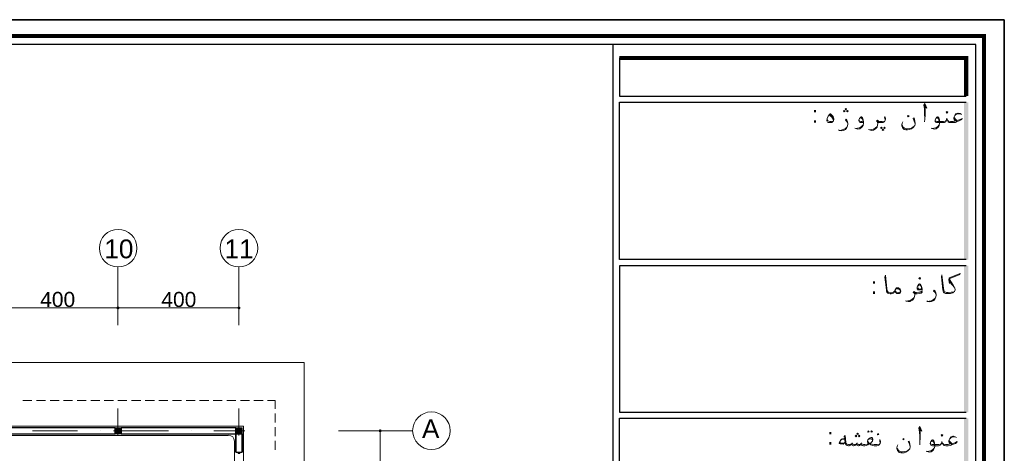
# Model space of a CAD drawing. Header units: metres. Extents: x 5.7 to 89.8, y 4 to 63.5.
# Tile 25 of 25: x 57.2 to 89.8, y 49.2 to 63.5. Entities that reach past the tile are written whole.
import ezdxf

# ---------------------------------------------------------------- set-up
doc = ezdxf.new("R2010")
doc.units = ezdxf.units.M
doc.header["$MEASUREMENT"] = 0
for name, color, linetype in [('PDF3_ax', 7, 'Continuous'), ('PDF3_column', 7, 'Continuous'), ('PDF3_dim', 7, 'Continuous'), ('PDF3_furn', 7, 'Continuous'), ('PDF3_KADR', 7, 'Continuous'), ('PDF3_khatchin', 7, 'Continuous'), ('PDF3_Layer5', 7, 'Continuous'), ('PDF3_Text', 7, 'Continuous'), ('PDF3_textt', 7, 'Continuous'), ('PDF3_W', 7, 'Continuous'), ('PDF3_wall', 7, 'Continuous'), ('PDF3_WIN', 7, 'Continuous')]:
    doc.layers.add(name, color=color, linetype=linetype)
doc.styles.add('PDF Arial', font='arial.ttf')
doc.styles.add('PDF B Mitra', font='BMITRA.TTF')

msp = doc.modelspace()

# ---------------------------------------------------------------- linework, layer by layer
at = {"layer": 'PDF3_ax', "lineweight": 9}
for points in [[(60.468, 55.299), (60.468, 53.383)], [(64.465, 55.299), (64.465, 53.383)], [(60.468, 50.638), (60.468, 49.886)], [(64.465, 50.638), (64.465, 49.886)], [(57.636, 49.896), (59.129, 49.896)], [(59.88, 49.896), (59.88, 49.896)], [(60.632, 49.896), (62.134, 49.896)], [(62.885, 49.896), (62.885, 49.896)], [(63.637, 49.896), (64.667, 49.896)], [(67.759, 49.896), (70.215, 49.896)]]:
    msp.add_lwpolyline(points, dxfattribs=at)
for centre in [(60.473, 55.93), (64.47, 55.93), (70.836, 49.901)]:
    msp.add_circle(centre, 0.621, dxfattribs=at)
at = {"layer": 'PDF3_column', "lineweight": 18}
for points in [[(60.622, 49.896), (60.323, 49.896)], [(60.372, 49.973), (60.391, 49.992)], [(60.372, 49.944), (60.42, 49.992)], [(60.372, 49.906), (60.458, 49.992)], [(60.372, 49.867), (60.391, 49.896), (60.468, 49.973), (60.497, 49.992)], [(60.372, 49.838), (60.429, 49.896), (60.468, 49.935), (60.526, 49.992)], [(60.372, 49.8), (60.468, 49.896), (60.564, 49.992)], [(60.4, 49.8), (60.468, 49.867), (60.497, 49.896), (60.574, 49.963)], [(60.439, 49.8), (60.468, 49.829), (60.535, 49.896), (60.574, 49.935)], [(60.468, 50.05), (60.468, 49.742)], [(60.468, 49.896), (60.468, 49.896)], [(60.468, 49.8), (60.574, 49.896)], [(60.506, 49.8), (60.574, 49.858)], [(64.619, 49.896), (64.32, 49.896)], [(64.369, 49.973), (64.388, 49.992)], [(64.369, 49.944), (64.426, 49.992)], [(64.369, 49.906), (64.455, 49.992)], [(64.369, 49.867), (64.397, 49.896), (64.465, 49.973), (64.494, 49.992)], [(64.369, 49.838), (64.426, 49.896), (64.465, 49.935), (64.532, 49.992)], [(64.369, 49.8), (64.465, 49.896), (64.561, 49.992)], [(64.397, 49.8), (64.465, 49.867), (64.503, 49.896), (64.571, 49.963)], [(64.436, 49.8), (64.465, 49.829), (64.532, 49.896), (64.571, 49.935)], [(64.465, 50.05), (64.465, 49.742)], [(64.465, 49.896), (64.465, 49.896)], [(64.474, 49.8), (64.571, 49.896)], [(64.503, 49.8), (64.571, 49.858)], [(60.545, 49.8), (60.574, 49.829)], [(64.542, 49.8), (64.571, 49.829)]]:
    msp.add_lwpolyline(points, dxfattribs=at)
for points in [[(60.574, 49.8), (60.372, 49.8), (60.372, 49.992), (60.574, 49.992)], [(64.571, 49.8), (64.369, 49.8), (64.369, 49.992), (64.571, 49.992)]]:
    msp.add_lwpolyline(points, close=True, dxfattribs=at)
at = {"layer": 'PDF3_dim', "lineweight": 20}
for points in [[(60.372, 53.96), (56.567, 53.96)], [(64.369, 53.96), (60.574, 53.96)], [(64.465, 53.633), (64.465, 54.018)], [(68.857, 49.896), (69.194, 49.896)], [(69.136, 43.597), (69.136, 49.8)]]:
    msp.add_lwpolyline(points, dxfattribs=at)
msp.add_lwpolyline([(60.468, 54.018), (60.468, 53.633)], close=True, dxfattribs=at)
at = {"layer": 'PDF3_furn', "lineweight": 9}
msp.add_lwpolyline([(58.715, 28.341), (58.715, 17.343), (15.769, 17.343), (15.769, 52.15), (66.622, 52.15), (66.622, 28.341)], close=True, dxfattribs=at)
at = {"layer": 'PDF3_KADR', "lineweight": 25}
for points in [[(5.695, 4.013), (89.785, 4.013), (89.785, 63.476), (5.695, 63.476)], [(5.695, 63.476), (89.785, 63.476), (89.785, 4.013), (5.695, 4.013)], [(6.514, 4.832), (88.841, 4.832), (88.841, 62.657), (6.514, 62.657)]]:
    msp.add_lwpolyline(points, close=True, dxfattribs=at)
at = {"layer": 'PDF3_KADR', "lineweight": 0, "const_width": 0.135}
msp.add_lwpolyline([(6.235, 62.937), (6.235, 4.552), (89.111, 4.552), (89.111, 62.937)], close=True, dxfattribs=at)
at = {"layer": 'PDF3_KADR', "lineweight": 25}
for points in [[(76.851, 4.832), (76.851, 62.657)], [(77.053, 62.214), (77.053, 60.953), (88.524, 60.953)], [(88.524, 55.55), (77.053, 55.55), (77.053, 60.75), (88.524, 60.75)], [(88.524, 55.347), (77.053, 55.347), (77.053, 50.512), (88.524, 50.512)], [(88.524, 45.292), (77.053, 45.292), (77.053, 50.31), (88.524, 50.31)]]:
    msp.add_lwpolyline(points, dxfattribs=at)
at = {"layer": 'PDF3_KADR', "lineweight": 0, "const_width": 0.135}
msp.add_lwpolyline([(88.524, 60.953), (88.524, 62.214), (77.053, 62.214)], dxfattribs=at)
at = {"layer": 'PDF3_KADR', "transparency": 33554559}
for points in [[(88.456, 55.55), (88.591, 55.55), (88.456, 60.75)], [(88.591, 55.55), (88.456, 60.75), (88.591, 60.75)], [(88.456, 50.512), (88.591, 50.512), (88.456, 55.347)], [(88.591, 50.512), (88.456, 55.347), (88.591, 55.347)], [(88.456, 45.292), (88.591, 45.292), (88.456, 50.31)], [(88.591, 45.292), (88.456, 50.31), (88.591, 50.31)]]:
    msp.add_solid(points, dxfattribs=at)
at = {"layer": 'PDF3_khatchin', "lineweight": 13}
for points in [[(57.318, 50.898), (57.617, 50.898)], [(57.771, 50.898), (58.07, 50.898)], [(58.224, 50.898), (58.522, 50.898)], [(58.667, 50.898), (58.965, 50.898)], [(59.12, 50.898), (59.418, 50.898)], [(59.572, 50.898), (59.871, 50.898)], [(60.015, 50.898), (60.323, 50.898)], [(60.468, 50.898), (60.766, 50.898)], [(60.921, 50.898), (61.219, 50.898)], [(61.373, 50.898), (61.672, 50.898)], [(61.816, 50.898), (62.115, 50.898)], [(62.269, 50.898), (62.567, 50.898)], [(62.722, 50.898), (63.02, 50.898)], [(63.165, 50.898), (63.473, 50.898)], [(63.617, 50.898), (63.916, 50.898)], [(64.07, 50.898), (64.369, 50.898)], [(64.523, 50.898), (64.821, 50.898)], [(64.966, 50.898), (65.274, 50.898)], [(65.418, 50.898), (65.669, 50.898)]]:
    msp.add_lwpolyline(points, dxfattribs=at)
at = {"layer": 'PDF3_khatchin', "lineweight": 18}
for points in [[(65.669, 50.618), (65.669, 50.898)], [(65.669, 50.166), (65.669, 50.474)], [(65.669, 49.723), (65.669, 50.021)], [(65.669, 49.27), (65.669, 49.569)]]:
    msp.add_lwpolyline(points, dxfattribs=at)
at = {"layer": 'PDF3_Layer5', "lineweight": 13}
for points in [[(64.32, 49.549), (64.32, 36.345), (64.619, 36.345), (64.619, 50.05), (56.269, 50.05)], [(56.702, 49.742), (64.118, 49.742)]]:
    msp.add_lwpolyline(points, dxfattribs=at)
msp.add_arc((64.123, 49.554), 0.197, 0.0055, 90, dxfattribs=at)
at = {"layer": 'PDF3_textt', "lineweight": 20}
for points in [[(87.137, 60.635), (87.223, 60.558), (87.156, 60.712), (87.127, 60.654), (87.146, 60.539), (87.146, 60.394), (87.156, 60.192), (87.146, 60.105)], [(87.156, 60.192), (87.166, 60.336), (87.166, 60.567), (87.156, 60.673)], [(83.987, 60.317), (84.026, 60.298), (84.074, 60.269), (84.103, 60.221), (84.132, 60.173), (84.132, 60.144)], [(84.016, 60.346), (84.064, 60.307), (84.103, 60.259), (84.122, 60.23)], [(85.114, 60.086), (85.085, 60.076), (85.047, 60.076), (85.018, 60.086), (84.999, 60.095), (84.979, 60.115), (84.97, 60.134), (84.97, 60.153), (84.999, 60.211), (85.037, 60.259), (85.047, 60.269), (85.066, 60.269), (85.095, 60.24), (85.114, 60.173), (85.124, 60.105), (85.124, 60.047), (85.114, 59.98), (85.076, 59.922), (85.008, 59.874), (84.941, 59.864), (84.873, 59.884), (84.844, 59.893)], [(85.846, 60.153), (85.846, 60.182), (85.836, 60.211), (85.817, 60.24), (85.836, 60.278), (85.846, 60.25), (85.856, 60.211), (85.856, 60.192), (85.846, 60.153), (85.836, 60.124), (85.817, 60.105), (85.779, 60.086), (85.731, 60.076), (85.663, 60.076), (85.634, 60.076), (85.605, 60.086), (85.605, 60.047), (85.596, 59.99), (85.576, 59.932), (85.528, 59.874), (85.461, 59.826), (85.393, 59.816), (85.326, 59.835), (85.297, 59.855)], [(88.129, 60.269), (88.138, 60.23), (88.167, 60.192), (88.225, 60.144), (88.321, 60.182), (88.389, 60.211), (88.379, 60.182), (88.331, 60.153), (88.215, 60.105), (88.167, 60.086), (88.09, 60.076), (88.061, 60.076), (88.003, 60.076), (87.965, 60.086), (87.926, 60.105), (87.917, 60.124), (87.898, 60.173), (87.888, 60.221), (87.878, 60.173), (87.859, 60.124), (87.849, 60.105), (87.811, 60.086), (87.772, 60.076), (87.715, 60.076), (87.57, 60.076), (87.541, 60.086), (87.522, 60.095), (87.503, 60.115), (87.493, 60.134), (87.493, 60.153), (87.522, 60.211), (87.551, 60.259), (87.57, 60.269), (87.589, 60.269), (87.618, 60.24), (87.637, 60.173), (87.647, 60.105), (87.647, 60.047), (87.628, 59.98), (87.599, 59.922), (87.532, 59.874), (87.464, 59.864), (87.387, 59.884), (87.368, 59.893)], [(88.369, 60.346), (88.321, 60.375), (88.264, 60.394), (88.244, 60.394), (88.186, 60.365), (88.148, 60.317), (88.119, 60.25), (88.119, 60.211), (88.129, 60.173), (88.158, 60.124), (88.138, 60.124), (88.09, 60.115), (88.061, 60.115), (88.003, 60.115), (87.946, 60.124), (87.926, 60.134), (87.907, 60.163)], [(88.148, 60.307), (88.186, 60.346), (88.254, 60.365), (88.302, 60.365), (88.35, 60.356)], [(84.112, 60.124), (84.055, 60.115), (84.016, 60.115), (83.978, 60.124), (83.939, 60.144), (83.929, 60.211)], [(84.613, 60.038), (84.594, 60.076), (84.565, 60.124), (84.527, 60.163), (84.556, 60.192), (84.575, 60.153), (84.604, 60.105), (84.613, 60.047), (84.613, 60.028), (84.604, 59.97), (84.575, 59.912), (84.536, 59.855), (84.469, 59.816), (84.401, 59.807), (84.334, 59.816), (84.305, 59.835)], [(84.334, 59.816), (84.392, 59.826), (84.459, 59.845), (84.527, 59.884), (84.575, 59.932), (84.604, 59.97)], [(84.999, 60.211), (85.018, 60.221), (85.037, 60.23), (85.056, 60.23), (85.085, 60.201), (85.104, 60.153), (85.114, 60.124), (85.124, 60.047), (85.114, 59.999), (85.066, 59.951), (84.999, 59.903), (84.931, 59.893), (84.883, 59.884)], [(85.114, 60.124), (85.076, 60.115), (85.037, 60.115), (85.008, 60.124), (84.989, 60.134), (84.979, 60.163)], [(85.336, 59.835), (85.384, 59.845), (85.451, 59.864), (85.519, 59.893), (85.576, 59.951), (85.596, 59.99)], [(85.605, 60.047), (85.596, 60.076), (85.586, 60.105), (85.557, 60.124), (85.586, 60.153), (85.625, 60.124), (85.653, 60.115), (85.663, 60.115), (85.74, 60.115), (85.817, 60.124), (85.836, 60.124)], [(85.634, 60.095), (85.596, 60.115), (85.576, 60.134)], [(86.838, 60.038), (86.809, 60.124), (86.771, 60.211), (86.8, 60.23), (86.828, 60.124), (86.838, 60.047), (86.838, 60.028), (86.828, 59.98), (86.819, 59.97), (86.771, 59.912), (86.713, 59.874), (86.636, 59.845), (86.578, 59.835), (86.53, 59.835), (86.472, 59.855), (86.443, 59.884), (86.414, 59.912), (86.395, 59.97), (86.395, 59.999), (86.405, 60.057), (86.424, 60.105)], [(86.405, 59.999), (86.414, 59.97), (86.443, 59.922), (86.482, 59.893), (86.53, 59.874), (86.568, 59.874), (86.655, 59.884), (86.713, 59.893), (86.761, 59.922), (86.819, 59.97)], [(87.522, 60.211), (87.541, 60.221), (87.56, 60.23), (87.58, 60.23), (87.609, 60.201), (87.618, 60.153), (87.628, 60.124), (87.647, 60.047), (87.628, 59.999), (87.589, 59.951), (87.522, 59.903), (87.455, 59.893), (87.397, 59.884)], [(87.869, 60.163), (87.849, 60.134), (87.83, 60.124), (87.772, 60.115), (87.715, 60.115), (87.56, 60.115), (87.532, 60.124), (87.512, 60.134), (87.503, 60.163)], [(88.206, 60.115), (88.167, 60.163), (88.129, 60.211)], [(88.138, 54.5), (88.081, 54.48), (88.023, 54.471), (87.926, 54.461), (87.888, 54.461), (87.878, 54.461), (87.849, 54.471), (87.811, 54.49), (87.792, 54.509), (87.782, 54.538), (87.772, 54.596), (87.724, 55.049), (87.705, 54.981), (87.753, 54.558), (87.763, 54.509), (87.772, 54.48), (87.801, 54.452), (87.84, 54.432), (87.878, 54.432), (87.888, 54.432), (87.926, 54.432), (88.003, 54.432), (88.081, 54.452), (88.109, 54.471), (88.138, 54.5), (88.158, 54.548), (88.158, 54.567), (88.148, 54.606), (88.09, 54.712), (87.965, 54.914), (88.312, 55.058), (88.321, 55.097), (87.965, 54.952), (87.946, 54.885), (87.975, 54.76), (87.965, 54.914)], [(86.154, 54.5), (86.135, 54.461), (86.125, 54.442), (86.097, 54.432), (86.048, 54.423), (86.019, 54.423), (86.01, 54.423), (85.971, 54.432), (85.933, 54.442), (85.904, 54.471), (85.894, 54.509), (85.885, 54.548), (85.836, 54.972), (85.856, 55.039), (85.904, 54.586), (85.914, 54.529), (85.923, 54.509), (85.942, 54.48), (85.971, 54.461), (86.01, 54.452), (86.019, 54.452), (86.058, 54.452), (86.116, 54.471), (86.145, 54.5), (86.164, 54.519)], [(87.069, 54.586), (87.04, 54.567), (87.011, 54.558), (86.973, 54.548), (86.944, 54.548), (86.915, 54.558), (86.906, 54.577), (86.906, 54.586), (86.906, 54.644), (86.925, 54.692), (86.954, 54.741), (86.983, 54.75), (86.992, 54.75), (87.011, 54.741), (87.04, 54.692), (87.06, 54.635), (87.069, 54.586), (87.069, 54.548), (87.06, 54.509), (87.002, 54.48), (86.963, 54.471), (86.877, 54.461), (86.857, 54.461)], [(86.925, 54.673), (86.963, 54.712), (86.992, 54.721), (87.011, 54.692), (87.05, 54.635), (87.05, 54.606), (87.04, 54.586), (87.021, 54.586), (86.992, 54.577), (86.963, 54.577), (86.944, 54.586), (86.925, 54.615)], [(87.975, 54.856), (88.042, 54.76)], [(87.975, 54.818), (88.081, 54.692), (88.148, 54.606)], [(86.183, 54.558), (86.202, 54.586), (86.231, 54.586), (86.26, 54.586), (86.289, 54.586), (86.299, 54.577), (86.328, 54.548), (86.347, 54.509), (86.347, 54.5), (86.328, 54.461), (86.308, 54.452), (86.27, 54.461), (86.202, 54.49), (86.174, 54.519)], [(87.069, 54.5), (87.069, 54.471), (87.04, 54.442), (86.983, 54.432), (86.906, 54.423), (86.877, 54.423), (86.848, 54.423), (86.828, 54.432), (86.828, 54.384), (86.819, 54.336), (86.79, 54.269), (86.751, 54.211), (86.674, 54.172), (86.607, 54.163), (86.54, 54.182), (86.52, 54.192)], [(86.828, 54.394), (86.819, 54.423), (86.8, 54.442), (86.771, 54.461), (86.8, 54.5), (86.838, 54.461), (86.867, 54.452), (86.877, 54.452)], [(86.848, 54.432), (86.819, 54.452), (86.79, 54.48)], [(87.532, 54.384), (87.512, 54.432), (87.483, 54.471), (87.445, 54.509), (87.464, 54.538), (87.493, 54.509), (87.522, 54.452), (87.532, 54.403), (87.532, 54.375), (87.522, 54.326), (87.493, 54.269), (87.455, 54.201), (87.377, 54.163), (87.31, 54.153), (87.243, 54.172), (87.223, 54.192)], [(86.549, 54.182), (86.597, 54.192), (86.674, 54.201), (86.742, 54.24), (86.79, 54.288), (86.819, 54.336)], [(87.252, 54.172), (87.3, 54.182), (87.377, 54.192), (87.445, 54.23), (87.493, 54.278), (87.522, 54.326)], [(86.973, 49.963), (87.06, 49.886), (86.992, 50.041), (86.963, 49.983), (86.983, 49.867), (86.992, 49.723), (86.992, 49.52), (86.992, 49.434)], [(86.992, 49.52), (87.002, 49.665), (87.002, 49.896), (86.992, 50.012)], [(84.498, 49.636), (84.43, 49.636), (84.411, 49.626), (84.392, 49.617), (84.344, 49.549), (84.324, 49.492), (84.324, 49.482), (84.353, 49.463), (84.45, 49.453), (84.459, 49.453), (84.517, 49.511)], [(84.498, 49.626), (84.421, 49.617), (84.392, 49.597), (84.344, 49.54), (84.344, 49.53), (84.353, 49.511), (84.382, 49.501), (84.488, 49.492), (84.517, 49.52)], [(85.682, 49.482), (85.682, 49.511), (85.673, 49.54), (85.663, 49.569), (85.673, 49.607), (85.682, 49.578), (85.692, 49.54), (85.692, 49.52), (85.682, 49.482), (85.673, 49.463), (85.653, 49.434), (85.615, 49.414), (85.567, 49.405), (85.499, 49.405), (85.48, 49.405), (85.422, 49.414), (85.365, 49.434), (85.345, 49.453), (85.336, 49.463), (85.307, 49.453), (85.268, 49.434), (85.22, 49.414), (85.172, 49.405), (85.153, 49.405), (85.124, 49.405), (85.085, 49.414), (85.056, 49.434), (85.037, 49.463), (85.027, 49.434), (84.999, 49.414), (84.97, 49.405), (84.96, 49.405), (84.922, 49.414), (84.902, 49.434), (84.893, 49.463), (84.873, 49.434), (84.844, 49.414), (84.806, 49.405), (84.796, 49.405), (84.767, 49.414), (84.748, 49.434), (84.729, 49.463), (84.71, 49.434), (84.681, 49.414), (84.652, 49.405), (84.642, 49.405), (84.633, 49.405), (84.584, 49.414), (84.556, 49.434), (84.536, 49.463), (84.517, 49.511), (84.488, 49.713), (84.517, 49.742), (84.546, 49.52), (84.556, 49.482), (84.565, 49.463), (84.584, 49.453), (84.633, 49.443), (84.642, 49.443), (84.661, 49.443), (84.7, 49.453), (84.729, 49.463), (84.748, 49.482), (84.767, 49.463), (84.806, 49.443), (84.825, 49.443), (84.873, 49.453), (84.893, 49.463), (84.912, 49.482), (84.941, 49.453), (84.96, 49.443), (84.999, 49.443), (85.037, 49.463), (85.056, 49.482), (85.066, 49.463), (85.095, 49.453), (85.124, 49.443), (85.153, 49.443), (85.172, 49.443), (85.249, 49.453), (85.307, 49.463), (85.268, 49.501), (85.259, 49.53), (85.259, 49.54), (85.268, 49.597), (85.307, 49.636), (85.345, 49.665), (85.384, 49.675), (85.403, 49.675), (85.422, 49.655), (85.432, 49.617), (85.432, 49.607), (85.422, 49.559), (85.384, 49.511), (85.345, 49.472), (85.374, 49.463), (85.413, 49.453), (85.48, 49.443), (85.499, 49.443), (85.576, 49.443), (85.653, 49.453), (85.673, 49.463)], [(85.422, 49.559), (85.422, 49.597), (85.403, 49.626), (85.384, 49.636), (85.365, 49.636), (85.307, 49.617), (85.268, 49.597)], [(85.268, 49.559), (85.268, 49.54), (85.297, 49.511), (85.345, 49.472)], [(86.674, 49.366), (86.645, 49.453), (86.607, 49.54), (86.636, 49.559), (86.665, 49.453), (86.674, 49.376), (86.674, 49.357), (86.665, 49.309), (86.655, 49.299), (86.607, 49.241), (86.549, 49.203), (86.472, 49.174), (86.414, 49.164), (86.366, 49.164), (86.308, 49.183), (86.28, 49.212), (86.251, 49.241), (86.231, 49.309), (86.231, 49.328), (86.241, 49.386), (86.26, 49.434)], [(87.965, 49.597), (87.975, 49.559), (88.003, 49.52), (88.061, 49.472), (88.167, 49.511), (88.225, 49.54), (88.215, 49.511), (88.167, 49.482), (88.052, 49.434), (88.003, 49.414), (87.926, 49.405), (87.898, 49.405), (87.849, 49.405), (87.801, 49.414), (87.772, 49.434), (87.753, 49.463), (87.734, 49.501), (87.724, 49.549), (87.715, 49.501), (87.695, 49.463), (87.686, 49.434), (87.647, 49.414), (87.609, 49.405), (87.551, 49.405), (87.406, 49.405), (87.377, 49.414), (87.358, 49.424), (87.339, 49.443), (87.329, 49.463), (87.329, 49.482), (87.358, 49.54), (87.387, 49.588), (87.406, 49.597), (87.426, 49.597), (87.455, 49.569), (87.474, 49.501), (87.483, 49.434), (87.483, 49.376), (87.464, 49.309), (87.435, 49.251), (87.368, 49.203), (87.3, 49.193), (87.223, 49.212), (87.204, 49.222)], [(87.358, 49.54), (87.377, 49.549), (87.397, 49.559), (87.416, 49.559), (87.445, 49.53), (87.464, 49.482), (87.464, 49.463), (87.483, 49.376), (87.464, 49.328), (87.426, 49.28), (87.358, 49.231), (87.291, 49.222), (87.233, 49.212)], [(88.206, 49.675), (88.158, 49.703), (88.1, 49.723), (88.081, 49.723), (88.023, 49.694), (87.984, 49.646), (87.955, 49.578), (87.955, 49.54), (87.965, 49.501), (87.994, 49.463), (87.975, 49.453), (87.926, 49.443), (87.898, 49.443), (87.84, 49.443), (87.782, 49.453), (87.763, 49.463), (87.743, 49.492)], [(88.042, 49.443), (88.003, 49.492), (87.965, 49.54)], [(87.984, 49.636), (88.023, 49.675), (88.09, 49.694), (88.138, 49.694), (88.186, 49.684)], [(84.45, 49.463), (84.344, 49.492)], [(84.758, 49.501), (84.748, 49.482)], [(84.922, 49.501), (84.912, 49.482)], [(85.066, 49.501), (85.056, 49.482)], [(86.241, 49.328), (86.251, 49.299), (86.28, 49.251), (86.318, 49.222), (86.366, 49.203), (86.405, 49.203), (86.491, 49.212), (86.549, 49.222), (86.597, 49.251), (86.655, 49.299)], [(87.705, 49.492), (87.695, 49.463), (87.666, 49.453), (87.618, 49.443), (87.551, 49.443), (87.397, 49.443), (87.368, 49.453), (87.349, 49.463), (87.339, 49.492)]]:
    msp.add_lwpolyline(points, dxfattribs=at)
for points in [[(84.026, 60.365), (84.035, 60.365), (84.093, 60.317), (84.122, 60.278), (84.141, 60.24), (84.151, 60.211), (84.151, 60.182), (84.132, 60.134), (84.112, 60.115), (84.084, 60.086), (84.035, 60.076), (84.016, 60.076), (83.958, 60.086), (83.939, 60.095), (83.929, 60.115), (83.92, 60.134), (83.92, 60.144), (83.929, 60.211), (83.958, 60.288), (83.997, 60.336)], [(84.488, 60.433), (84.517, 60.452), (84.488, 60.481), (84.469, 60.452)], [(84.546, 60.5), (84.565, 60.519), (84.546, 60.548), (84.517, 60.519)], [(84.594, 60.433), (84.623, 60.452), (84.594, 60.481), (84.565, 60.452)], [(86.607, 60.317), (86.636, 60.288), (86.607, 60.269), (86.588, 60.288)], [(87.888, 60.394), (87.917, 60.423), (87.888, 60.442), (87.859, 60.423)], [(85.721, 59.932), (85.74, 59.903), (85.721, 59.884), (85.692, 59.903)], [(85.817, 59.932), (85.846, 59.903), (85.817, 59.884), (85.798, 59.903)], [(85.769, 59.864), (85.798, 59.835), (85.769, 59.816), (85.74, 59.835)], [(86.992, 54.904), (87.011, 54.933), (86.992, 54.962), (86.963, 54.933)], [(86.154, 54.5), (86.174, 54.548), (86.202, 54.586), (86.222, 54.615), (86.241, 54.625), (86.26, 54.625), (86.289, 54.615), (86.337, 54.577), (86.357, 54.538), (86.366, 54.509), (86.366, 54.5), (86.357, 54.471), (86.337, 54.442), (86.318, 54.432), (86.289, 54.432), (86.26, 54.432), (86.231, 54.432), (86.193, 54.461)], [(85.287, 49.896), (85.316, 49.867), (85.287, 49.848), (85.268, 49.867)], [(85.393, 49.896), (85.422, 49.867), (85.393, 49.848), (85.365, 49.867)], [(84.883, 49.694), (84.902, 49.723), (84.883, 49.752), (84.854, 49.723)], [(84.931, 49.771), (84.96, 49.79), (84.931, 49.819), (84.902, 49.79)], [(84.979, 49.694), (85.008, 49.723), (84.979, 49.752), (84.96, 49.723)], [(85.605, 49.761), (85.634, 49.78), (85.605, 49.809), (85.586, 49.78)], [(86.443, 49.646), (86.472, 49.617), (86.443, 49.597), (86.424, 49.617)], [(87.724, 49.723), (87.753, 49.752), (87.724, 49.771), (87.695, 49.752)]]:
    msp.add_lwpolyline(points, close=True, dxfattribs=at)
at = {"layer": 'PDF3_W', "lineweight": 9}
for points in [[(60.42, 53.96), (60.372, 53.96)], [(60.516, 53.96), (60.574, 53.96)], [(64.417, 53.96), (64.369, 53.96)], [(69.136, 49.848), (69.136, 49.8)]]:
    msp.add_lwpolyline(points, dxfattribs=at)
at = {"layer": 'PDF3_W', "transparency": 33554559}
for points in [[(60.429, 53.989), (60.42, 53.96), (60.468, 53.96)], [(60.429, 53.989), (60.468, 53.96), (60.42, 53.96)], [(60.42, 53.96), (60.468, 53.96), (60.429, 53.922)], [(60.42, 53.96), (60.429, 53.922), (60.468, 53.96)], [(60.468, 53.96), (60.468, 54.009), (60.429, 53.989)], [(60.468, 54.009), (60.429, 53.989), (60.468, 53.96)], [(60.468, 53.96), (60.429, 53.922), (60.468, 53.903)], [(60.429, 53.922), (60.468, 53.96), (60.468, 53.903)], [(60.506, 53.989), (60.468, 53.96), (60.468, 54.009)], [(60.468, 53.96), (60.506, 53.989), (60.468, 54.009)], [(60.516, 53.96), (60.506, 53.989), (60.468, 53.96)], [(60.516, 53.96), (60.468, 53.96), (60.506, 53.989)], [(60.468, 53.903), (60.506, 53.922), (60.468, 53.96)], [(60.506, 53.922), (60.468, 53.96), (60.516, 53.96)], [(60.468, 53.96), (60.468, 53.903), (60.506, 53.922)], [(60.506, 53.922), (60.516, 53.96), (60.468, 53.96)], [(64.436, 53.989), (64.417, 53.96), (64.465, 53.96)], [(64.417, 53.96), (64.465, 53.96), (64.436, 53.922)], [(64.465, 53.96), (64.465, 54.009), (64.436, 53.989)], [(64.465, 53.96), (64.436, 53.922), (64.465, 53.903)], [(64.503, 53.989), (64.465, 53.96), (64.465, 54.009)], [(64.523, 53.96), (64.503, 53.989), (64.465, 53.96)], [(64.465, 53.903), (64.503, 53.922), (64.465, 53.96)], [(64.503, 53.922), (64.465, 53.96), (64.523, 53.96)], [(69.107, 49.935), (69.136, 49.896), (69.088, 49.896)], [(69.136, 49.896), (69.088, 49.896), (69.107, 49.858)], [(69.136, 49.944), (69.107, 49.935), (69.136, 49.896)], [(69.107, 49.858), (69.136, 49.848), (69.136, 49.896)], [(69.174, 49.935), (69.136, 49.896), (69.136, 49.944)], [(69.184, 49.896), (69.174, 49.935), (69.136, 49.896)], [(69.136, 49.848), (69.136, 49.896), (69.174, 49.858)], [(69.136, 49.896), (69.174, 49.858), (69.184, 49.896)]]:
    msp.add_solid(points, dxfattribs=at)
at = {"layer": 'PDF3_wall', "lineweight": 30}
msp.add_lwpolyline([(60.372, 49.8), (60.372, 49.992), (56.567, 49.992), (56.567, 49.8)], close=True, dxfattribs=at)
for points in [[(64.369, 49.896), (64.369, 49.193), (64.369, 49.992), (60.574, 49.992), (60.574, 49.8), (64.369, 49.8), (64.571, 49.8), (64.571, 49.193), (64.571, 49.8)], [(64.369, 49.193), (64.571, 49.193)]]:
    msp.add_lwpolyline(points, dxfattribs=at)
at = {"layer": 'PDF3_WIN', "lineweight": 18}
msp.add_lwpolyline([(64.494, 49.145), (64.446, 49.145), (64.446, 49.193), (64.494, 49.193)], close=True, dxfattribs=at)

# ---------------------------------------------------------------- texts
at = {"layer": 'PDF3_Text', "attachment_point": 7}
for s, insert, char_height, style in [(':', (83.419, 60.075), 0.544, 'PDF B Mitra'), ('10', (60.015, 55.587), 0.6205, 'PDF Arial'), ('11', (63.993, 55.598), 0.6205, 'PDF Arial'), (':', (85.374, 54.421), 0.544, 'PDF B Mitra'), ('400', (57.896, 53.981), 0.4964, 'PDF Arial'), ('400', (61.903, 53.981), 0.4964, 'PDF Arial'), ('A', (70.523, 49.655), 0.62, 'PDF Arial'), (':', (83.929, 49.442), 0.544, 'PDF B Mitra')]:
    msp.add_mtext(s, dxfattribs=dict(at, insert=insert, char_height=char_height, style=style))

doc.saveas('drawing.dxf')
